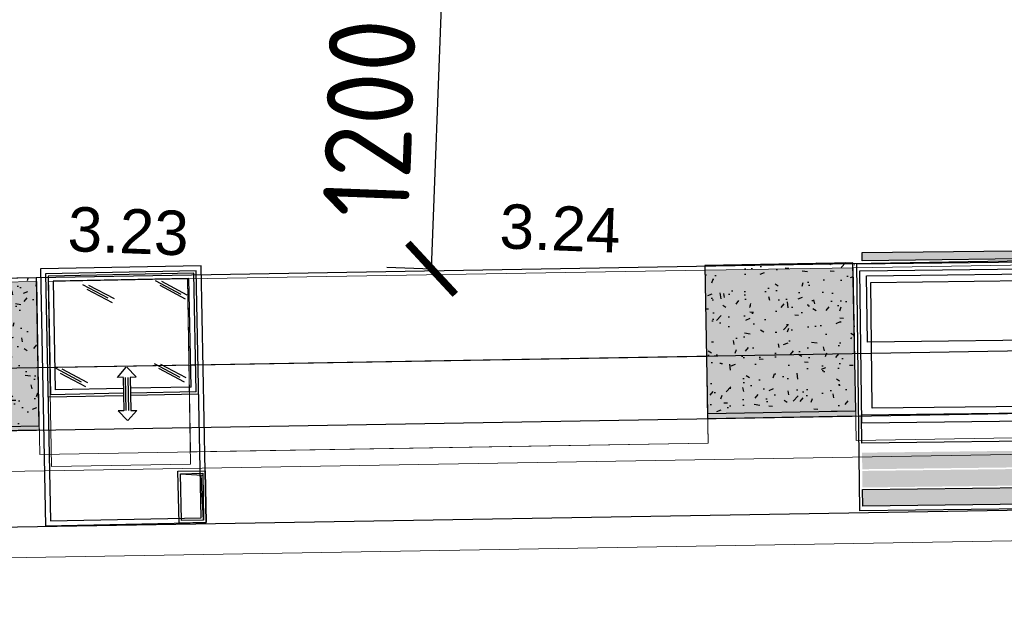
# Model space of a CAD drawing. Header units: millimetres. Extents: x 119024465 to 119292677, y 483022511 to 483148062.
# Tile 62 of 162: x 119088919 to 119092904, y 483057373 to 483059728. Entities that reach past the tile are written whole.
import ezdxf

# ---------------------------------------------------------------- set-up
doc = ezdxf.new("R2010")
doc.units = ezdxf.units.MM
doc.header["$LTSCALE"] = 100
doc.layers.get('0').update_dxf_attribs({"linetype": 'CONTINUOUS'})
doc.layers.get('Defpoints').update_dxf_attribs({"linetype": 'CONTINUOUS'})
for name, color, linetype in [('200-2D', 1, 'CONTINUOUS'), ('200-3D', 1, 'CONTINUOUS'), ('28 Hoofddraagconstrunctie.CONSTRUCTEUR', 7, 'CONTINUOUS'), ('28 Hoofddraagconstrunctie.CONSTRUCTEUR Doorsnede-arcering', 7, 'CONTINUOUS'), ('AL22----', 2, 'CONTINUOUS'), ('AL22----_ARC', 8, 'CONTINUOUS'), ('AL28----', 4, 'CONTINUOUS'), ('AL28----_ARC', 8, 'CONTINUOUS'), ('CATERINGOUTLINE', 2, 'CONTINUOUS'), ('KEUKENLAYOUT', 3, 'CONTINUOUS'), ('New_0', 7, 'CONTINUOUS'), ('New_82 Losse inrichting.LOSSE INRICHTING', 7, 'CONTINUOUS'), ('Overlap', 8, 'CONTINUOUS'), ('TEKST', 1, 'CONTINUOUS')]:
    doc.layers.add(name, color=color, linetype=linetype)
doc.styles.add('GENERATED_STYLE_1', font='arial.ttf')
doc.styles.get("Standard").update_dxf_attribs({"font": 'ISOCP.SHX'})
doc.dimstyles.new('PS 1-100', dxfattribs={"dimtxt": 350, "dimasz": 200, "dimexe": 1, "dimexo": 1, "dimgap": 100, "dimtad": 1, "dimdec": 0, "dimzin": 12, "dimdsep": 46, "dimtxsty": 'Standard', "dimblk": 'ARCHTICK', "dimcen": 0.09, "dimclrt": 2, "dimadec": 0, "dimazin": 0, "dimtfac": 1, "dimtdec": 0, "dimtofl": 0, "dimtmove": 0, "dimatfit": 3, "dimfxl": 1, "dimtolj": 1, "dimtzin": 0, "dimarcsym": 0})
pattern_1 = [(360, (-50933.2931881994, 997.1020196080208), (9.992007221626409e-16, 6.985), [5.079999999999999, -1.905]), (90, (-50933.2931881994, 997.1020196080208), (-6.985, 1.443289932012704e-15), [5.079999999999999, -1.905])]

# ---------------------------------------------------------------- blocks, each defined once
blk = doc.blocks.new('600x600')
at = {"layer": 'AL28----_ARC'}
h = blk.add_hatch(dxfattribs=at)
h.set_pattern_fill('AR-CONC', color=256, style=0)
h.set_pattern_definition([(49.99999999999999, (-54450.71053606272, -52812.25792324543), (182.184668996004, -15.93908553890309), [19.05, -209.55]), (355, (-54450.71053606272, -52812.25792324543), (-35.24282597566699, 191.05664288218), [15.24, -167.64]), (100.451, (-54435.52853606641, -52813.58617329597), (146.9425016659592, 175.1166878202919), [16.19, -178.09]), (46.18420000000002, (-54450.71053606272, -52761.45792329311), (271.0790408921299, -42.04232793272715), [28.57499999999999, -314.3249999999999]), (96.63559999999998, (-54428.12063606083, -52764.96142327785), (237.4042344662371, 247.4255558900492), [24.28499999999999, -267.1349999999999]), (351.1840000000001, (-54450.71053606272, -52761.45792329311), (237.4046058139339, 247.4251178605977), [22.86, -251.46]), (21, (-54425.31053607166, -52774.15792328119), (151.6148798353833, -102.2655185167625), [19.05, -209.55]), (326.0000000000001, (-54425.31053607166, -52774.15792328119), (61.80202834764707, 184.1879661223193), [15.24, -167.64]), (71.4514, (-54412.67603605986, -52782.68002325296), (213.4164907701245, 81.92285771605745), [16.19, -178.09]), (37.50000000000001, (-54450.71053606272, -52812.25792324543), (3.088603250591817, 84.55503887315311), [0, -165.608, 0, -170.18, 0, -168.275]), (7.499999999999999, (-54450.71053606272, -52812.25792324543), (66.81966251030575, 100.1805748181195), [0, -97.02799999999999, 0, -161.798, 0, -64.135]), (327.5, (-54507.35253606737, -52812.25792324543), (135.5905951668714, -5.728743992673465), [0, -63.5, 0, -198.12, 0, -262.89]), (317.5, (-54532.75253605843, -52812.25792324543), (148.129181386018, 25.42649103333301), [0, -82.55, 0, -131.572, 0, -186.69])])
h.paths.add_polyline_path([(-300, -300), (300, -300), (300, 300), (-300, 300)])
at = {"layer": 'AL28----'}
blk.add_lwpolyline([(-300, -300), (300, -300), (300, 300), (-300, 300)], close=True, dxfattribs=at)
blk = doc.blocks.new('_ArchTick')
at = {"color": 0, "linetype": 'ByBlock', "const_width": 0.15}
blk.add_lwpolyline([(-0.5, -0.5), (0.5, 0.5)], dxfattribs=at)
blk = doc.blocks.new('*D299')
at = {"layer": '200-2D', "color": 0, "lineweight": -2, "transparency": 16777216}
for p, q in [((119090450.3802792, 483059925.3094648), (119090632.6200992, 483059918.3973874)), ((119090586.1393578, 483058719.2974998), (119090631.6208177, 483059918.4352887)), ((119090404.8988193, 483058726.1716759), (119090587.1386393, 483058719.2595986))]:
    blk.add_line(p, q, dxfattribs=at)
at = {"layer": 'Defpoints', "color": 0, "transparency": 16777216}
for p in [(119090449.3809976, 483059925.3473661), (119090631.6208176, 483059918.4352888), (119090403.8995377, 483058726.2095772)]:
    blk.add_point(p, dxfattribs=at)
at = {"layer": '200-2D', "color": 0, "lineweight": -2, "transparency": 16777216, "xscale": 200, "yscale": 200, "zscale": 200}
for p, rotation in [((119090631.6208177, 483059918.4352887), 87.82789999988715), ((119090586.1393578, 483058719.2974998), 267.8278999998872)]:
    blk.add_blockref('_ArchTick', p, dxfattribs=dict(at, rotation=rotation))
at = {"layer": '200-2D', "color": 2, "transparency": 16777216, "insert": (119090334.0432537, 483059329.2905344), "char_height": 350, "attachment_point": 5, "rotation": 87.82789999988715}
blk.add_mtext('\\A1;1200', dxfattribs=at)
blk = doc.blocks.new('koeling achterdeuren')
at = {"layer": 'AL28----_ARC'}
h = blk.add_hatch(dxfattribs=at)
h.set_pattern_fill('ANGLE', color=4, angle=2.172100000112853)
h.set_pattern_definition(pattern_1)
h.paths.add_polyline_path([(-254.6299648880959, 58.82689207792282), (607.6956062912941, 58.82689207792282), (607.6956062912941, 25.29854208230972), (-254.6299648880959, 25.29854208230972)])
h.paths.add_polyline_path([(637.8967405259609, 58.82689201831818), (1500.222311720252, 58.82689201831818), (1500.222311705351, 25.29854202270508), (637.8967405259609, 25.29854202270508)])
h.paths.add_polyline_path([(1520.356401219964, 58.82689207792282), (2382.681972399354, 58.82689207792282), (2382.681972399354, 25.29854208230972), (1520.356401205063, 25.29854208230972)])
h = blk.add_hatch(dxfattribs=at)
h.set_pattern_fill('ANGLE', color=4, angle=2.172100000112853)
h.set_pattern_definition([(360, (-50933.2931881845, 1146.282760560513), (9.992007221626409e-16, 6.985), [5.079999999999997, -1.904999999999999]), (90, (-50933.2931881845, 1146.282760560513), (-6.985, 1.443289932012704e-15), [5.079999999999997, -1.904999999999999])])
h.paths.add_polyline_path([(-264.6899598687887, -750.9473487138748), (2406.171743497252, -750.9473487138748), (2406.171743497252, -818.0073948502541), (-264.6899598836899, -818.0073947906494)])
h = blk.add_hatch(dxfattribs=at)
h.set_pattern_fill('ANGLE', color=4, angle=2.172100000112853)
h.set_pattern_definition([(360, (-50933.2931881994, 1072.515705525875), (9.992007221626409e-16, 6.985), [5.079999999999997, -1.904999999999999]), (90, (-50933.2931881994, 1072.515705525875), (-6.985, 1.443289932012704e-15), [5.079999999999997, -1.904999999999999])])
h.paths.add_polyline_path([(-264.6899598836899, -824.7144036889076), (2406.171743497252, -824.7144037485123), (2406.171743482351, -891.7744498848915), (-264.6899598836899, -891.7744498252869)])
h = blk.add_hatch(dxfattribs=at)
h.set_pattern_fill('ANGLE', color=4, angle=2.172100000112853)
h.set_pattern_definition(pattern_1)
h.paths.add_polyline_path([(-264.6899598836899, -900.1280896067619), (2406.171743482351, -900.1280896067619), (2406.17174346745, -967.1881357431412), (-264.689959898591, -967.1881357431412)])
at = {"layer": '200-2D'}
for p, q in [((-276.6886365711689, 13.40397691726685), (2423.311363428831, 13.40397691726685)), ((-276.6886365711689, -986.5960230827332), (-276.6886365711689, 13.40397691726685)), ((2423.311363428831, 13.40397691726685), (2423.311363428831, -986.5960230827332)), ((2423.311363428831, -986.5960230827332), (-276.6886365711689, -986.5960230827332))]:
    blk.add_line(p, q, dxfattribs=at)
for points in [[(-254.6299648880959, 58.82689207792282), (607.6956062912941, 58.82689207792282), (607.6956062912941, 25.29854208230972), (-254.6299648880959, 25.29854208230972)], [(637.8967405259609, 58.82689201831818), (1500.222311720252, 58.82689201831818), (1500.222311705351, 25.29854202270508), (637.8967405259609, 25.29854202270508)], [(1520.356401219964, 58.82689207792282), (2382.681972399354, 58.82689207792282), (2382.681972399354, 25.29854208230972), (1520.356401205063, 25.29854208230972)], [(-264.6899598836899, -14.93681621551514), (2409.52742511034, -14.93681621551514), (2409.52742511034, -631.8879041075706), (-264.689959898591, -631.8879041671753)], [(-237.8445071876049, -35.05449545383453), (2389.393335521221, -35.05449539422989), (2389.393335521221, -303.2946809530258), (-237.8445071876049, -303.2946809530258)], [(-221.073149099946, -61.87918335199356), (406.3829099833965, -61.87918335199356), (406.3829099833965, -571.5348664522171), (-221.073149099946, -571.5348664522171)], [(-264.6899599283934, -598.3595539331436), (2402.816061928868, -598.3595539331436), (2402.816061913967, -712.3619680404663), (-264.6899599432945, -712.3619679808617)], [(-264.6899598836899, -900.1280896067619), (2406.171743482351, -900.1280896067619), (2406.17174346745, -967.1881357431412), (-264.689959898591, -967.1881357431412)]]:
    blk.add_lwpolyline(points, close=True, dxfattribs=at)
blk = doc.blocks.new('IJSCONSERVATOR')
at = {"color": 1}
for p, q in [((117.3594708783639, -58.27879782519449), (60.85305897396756, -160.1166229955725)), ((133.7801375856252, -65.75977550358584), (77.27372568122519, -167.5976006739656)), ((453.1289811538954, -69.13828155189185), (396.6225692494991, -170.9761067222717)), ((469.5496478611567, -76.61925923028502), (413.0432359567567, -178.457084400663)), ((114.2202257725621, -83.13494946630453), (57.71381386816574, -184.9727746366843)), ((449.9897360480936, -93.99443319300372), (393.4833241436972, -195.8322583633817)), ((444.9186478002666, -271.8486444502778), (404.8329026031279, -308.7708891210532)), ((444.9186478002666, -295.7395086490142), (444.9186478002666, -271.8486444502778)), ((580.3891481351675, -271.8486444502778), (620.4748933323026, -308.7708891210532)), ((580.3891481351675, -295.7395086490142), (580.3891481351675, -271.8486444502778)), ((444.9186478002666, -347.6237086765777), (404.8329026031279, -310.7014640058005)), ((445.8845693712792, -295.7395086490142), (580.3891481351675, -295.7395086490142)), ((445.8845693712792, -305.7395086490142), (580.3891481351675, -305.7395086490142)), ((445.8845693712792, -315.7395086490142), (580.3891481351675, -315.7395086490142)), ((580.3891481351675, -347.6237086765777), (620.4748933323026, -310.7014640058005)), ((127.0186865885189, -353.1741114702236), (70.51227468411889, -455.0119366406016)), ((444.9186478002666, -323.7328444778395), (444.9186478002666, -347.6237086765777)), ((445.8845693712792, -323.7328444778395), (580.3891481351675, -323.7328444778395)), ((580.3891481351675, -323.7328444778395), (580.3891481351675, -347.6237086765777)), ((123.8794414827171, -378.0302631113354), (67.37302957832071, -479.8680882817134)), ((143.4393532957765, -360.6550891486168), (86.93294139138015, -462.4929143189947)), ((464.2370792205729, -468.0433171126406), (407.7306673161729, -569.8811422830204)), ((480.6577459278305, -475.5242947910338), (424.1513340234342, -577.3621199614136)), ((461.0978341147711, -492.8994687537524), (404.5914222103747, -594.7372939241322))]:
    blk.add_line(p, q, dxfattribs=at)
at = {"layer": 'CATERINGOUTLINE'}
for p, q in [((1040, 0), (0, 0)), ((0, 0), (0, -650)), ((1040, -650), (1040, 0)), ((1020, -20), (20, -20)), ((20, -20), (20, -630)), ((510, -30), (30, -30)), ((30, -30), (30, -620)), ((510, -30), (510, -295.7395086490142)), ((520, -20), (520, -295.7395086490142)), ((1020, -630), (1020, -20)), ((510, -323.7328444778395), (510, -620)), ((520, -323.7328444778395), (520, -630)), ((20, -630), (1020, -630)), ((30, -620), (510, -620)), ((0, -650), (1040, -650))]:
    blk.add_line(p, q, dxfattribs=at)
at = {"layer": 'CATERINGOUTLINE', "color": 1}
for p, q in [((490, -50), (50, -50)), ((50, -50), (50, -600)), ((490, -50), (490, -295.7395086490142)), ((490, -323.7328444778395), (490, -600)), ((50, -600), (490, -600))]:
    blk.add_line(p, q, dxfattribs=at)
blk = doc.blocks.new('IJSLEPELBAKJE')
at = {"layer": 'CATERINGOUTLINE', "color": 2}
for p, q in [((-210, 0), (0, 0)), ((-210, -110), (-210, 0)), ((0, 0), (0, -110)), ((0, -110), (-210, -110))]:
    blk.add_line(p, q, dxfattribs=at)
at = {"layer": 'CATERINGOUTLINE', "color": 1}
for p, q in [((-200, -10), (-10, -10)), ((-200.0000000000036, -100), (-200, -10)), ((-10, -10), (-10.00000000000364, -100)), ((-10.00000000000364, -100), (-200.0000000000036, -100))]:
    blk.add_line(p, q, dxfattribs=at)
at = {"layer": 'TEKST'}
for p, q in [((-9.909808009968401, -9.786366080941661), (-17.82824155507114, -97.35975366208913)), ((-199.8108124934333, -99.8335781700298), (-15.63653227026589, -94.10844145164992))]:
    blk.add_line(p, q, dxfattribs=at)
blk = doc.blocks.new('schepcons')
at = {"layer": 'KEUKENLAYOUT'}
blk.add_blockref('IJSCONSERVATOR', (-1040, 650), dxfattribs=at)
at = {"layer": 'KEUKENLAYOUT', "rotation": 180}
blk.add_blockref('IJSLEPELBAKJE', (-210, 540), dxfattribs=at)
blk = doc.blocks.new('Kubus 23[2]_1', base_point=(-15267.03190948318, 31421.78319365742))
at = {"layer": 'New_82 Losse inrichting.LOSSE INRICHTING', "color": 2, "linetype": 'Continuous', "lineweight": 0, "flags": 128}
blk.add_lwpolyline([(-13213.20010006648, 32235.64339044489), (-15305.42101920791, 32120.72974115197), (-15267.03190948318, 31421.78319365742), (-13174.81099034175, 31536.69684295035)], close=True, dxfattribs=at)
blk = doc.blocks.new('Kubus 23[3]_1', base_point=(-12575.71394963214, 31569.60179414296))
at = {"layer": 'New_82 Losse inrichting.LOSSE INRICHTING', "color": 2, "linetype": 'Continuous', "lineweight": 0, "flags": 128}
blk.add_lwpolyline([(-11740.41987499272, 32316.5347287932), (-12614.10305935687, 32268.54834163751), (-12575.71394963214, 31569.60179414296), (-11702.03076526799, 31617.58818129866)], close=True, dxfattribs=at)
blk = doc.blocks.new('Column_6_1', base_point=(-16197.2253033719, 31771.29590659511))
at = {"layer": '28 Hoofddraagconstrunctie.CONSTRUCTEUR Doorsnede-arcering', "linetype": 'Continuous', "lineweight": 0, "true_color": 0x415994}
blk.add_hatch(color=165, dxfattribs=at).paths.add_polyline_path([(-16480.32134813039, 31455.294910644), (-15881.22430742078, 31488.19986183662), (-15914.12925861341, 32087.29690254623), (-16513.22629932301, 32054.39195135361)])
at = {"layer": '28 Hoofddraagconstrunctie.CONSTRUCTEUR', "color": 3, "linetype": 'Continuous', "lineweight": 0, "flags": 128}
blk.add_lwpolyline([(-16480.32134813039, 31455.294910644), (-15881.22430742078, 31488.19986183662), (-15914.12925861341, 32087.29690254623), (-16513.22629932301, 32054.39195135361)], close=True, dxfattribs=at)
blk = doc.blocks.new('Column_7_1', base_point=(-12897.19910411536, 31952.5473456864))
at = {"layer": '28 Hoofddraagconstrunctie.CONSTRUCTEUR Doorsnede-arcering', "linetype": 'Continuous', "lineweight": 0, "true_color": 0x415994}
blk.add_hatch(color=165, dxfattribs=at).paths.add_polyline_path([(-13180.29514887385, 31636.54634973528), (-12581.19810816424, 31669.4513009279), (-12614.10305935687, 32268.54834163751), (-13213.20010006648, 32235.64339044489)])
at = {"layer": '28 Hoofddraagconstrunctie.CONSTRUCTEUR', "color": 3, "linetype": 'Continuous', "lineweight": 0, "flags": 128}
blk.add_lwpolyline([(-13180.29514887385, 31636.54634973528), (-12581.19810816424, 31669.4513009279), (-12614.10305935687, 32268.54834163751), (-13213.20010006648, 32235.64339044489)], close=True, dxfattribs=at)
blk = doc.blocks.new('Kubus 23[17]_1', base_point=(-15826.44255349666, 31340.98262919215))
at = {"layer": 'New_82 Losse inrichting.LOSSE INRICHTING', "color": 2, "linetype": 'Continuous', "lineweight": 0, "flags": 128}
blk.add_lwpolyline([(-15305.42101928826, 32120.72974261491), (-15867.57374248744, 32089.85393007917), (-15826.44255349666, 31340.98262919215), (-15264.28983029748, 31371.8584417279)], close=True, dxfattribs=at)
blk = doc.blocks.new('Kubus 23[18]_1', base_point=(-26350.10249462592, 30396.06691309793))
at = {"layer": 'New_82 Losse inrichting.LOSSE INRICHTING', "color": 2, "linetype": 'Continuous', "lineweight": 0, "flags": 128}
blk.add_lwpolyline([(-9243.109645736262, 31686.18305827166), (-26369.29704948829, 30745.5401868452), (-26350.10249462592, 30396.06691309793), (-9223.9150908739, 31336.70978452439)], close=True, dxfattribs=at)
blk = doc.blocks.new('Kubus 23[21]_1', base_point=(-15875.74014886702, 31388.35035465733))
at = {"layer": 'New_82 Losse inrichting.LOSSE INRICHTING', "color": 2, "linetype": 'Continuous', "lineweight": 0, "flags": 128}
blk.add_lwpolyline([(-13194.00554520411, 31886.17011669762), (-15894.93470372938, 31737.8236284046), (-15875.74014886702, 31388.35035465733), (-13174.81099034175, 31536.69684295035)], close=True, dxfattribs=at)

msp = doc.modelspace()

# ---------------------------------------------------------------- linework, layer by layer
at = {"layer": '200-3D'}
for p, q in [((119078483.9697312, 483058140.7951794), (119095324.6764427, 483058427.9036492)), ((119078474.3569645, 483057887.3505495), (119095315.063676, 483058174.4590194)), ((119078459.5137892, 483057496.0040013), (119095300.2205008, 483057783.1124712))]:
    msp.add_line(p, q, dxfattribs=at)
at = {"layer": 'AL22----'}
msp.add_line((119092202.8005978, 483058142.1579523), (119092302.783621, 483058144.0005248), dxfattribs=at)
at = {"layer": 'Overlap'}
msp.add_line((119081774.7574015, 483058559.9550334), (119095588.759957, 483058797.3371207), dxfattribs=at)

# ---------------------------------------------------------------- block references
at = {"layer": '200-2D'}
for name, p, rotation in [('koeling achterdeuren', (119092583.9016372, 483058728.8654878), 0.6962523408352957), ('schepcons', (119089024.09683, 483057678.6654362), 271.1516103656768)]:
    msp.add_blockref(name, p, dxfattribs=dict(at, rotation=rotation))
at = {"layer": '28 Hoofddraagconstrunctie.CONSTRUCTEUR', "color": 3, "lineweight": 0, "rotation": 357.8278999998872}
for name, p in [('Column_7_1', (119091998.0982759, 483058418.5860612)), ('Column_6_1', (119088693.5735259, 483058362.5398607))]:
    msp.add_blockref(name, p, dxfattribs=at)
at = {"layer": 'AL22----_ARC', "rotation": 1.055776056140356}
for p in [(119091997.3068338, 483058438.4218767), (119088692.8679173, 483058377.5248537)]:
    msp.add_blockref('600x600', p, dxfattribs=at)
at = {"layer": 'New_82 Losse inrichting.LOSSE INRICHTING', "color": 2, "linetype": 'Continuous', "lineweight": 0, "rotation": 357.8278999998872}
for name, p in [('Kubus 23[2]_1', (119089609.8516102, 483057978.0228146)), ('Kubus 23[3]_1', (119092304.838338, 483058023.7309811)), ('Kubus 23[17]_1', (119089047.7804682, 483057918.48265)), ('Kubus 23[18]_1', (119078495.8684188, 483057373.1053796)), ('Kubus 23[21]_1', (119089000.3135881, 483057967.6847802))]:
    msp.add_blockref(name, p, dxfattribs=at)

# ---------------------------------------------------------------- texts
at = {"layer": 'New_0', "color": 5, "linetype": 'Continuous', "lineweight": 0, "char_height": 180, "attachment_point": 8, "rotation": 357.82789999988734, "style": 'GENERATED_STYLE_1'}
for s, insert in [('\\A1;3.23', (119089355.1273282, 483058779.2899255)), ('\\A1;3.24', (119091103.1680526, 483058790.5900148))]:
    msp.add_mtext(s, dxfattribs=dict(at, insert=insert))

# ---------------------------------------------------------------- dimensions: what is measured, and where the dimension line sits
at = {"layer": '200-2D'}
dim = msp.add_linear_dim(base=(119090631.6208176, 483059918.4352888), p1=(119090403.8995376, 483058726.209577), p2=(119090449.3809976, 483059925.3473659), angle=87.82789999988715, dimstyle='PS 1-100', dxfattribs=at)
dim.commit()
dim.dimension.update_dxf_attribs({"geometry": '*D299', "text_midpoint": (119090334.0432537, 483059329.2905344)})

doc.saveas('drawing.dxf')
